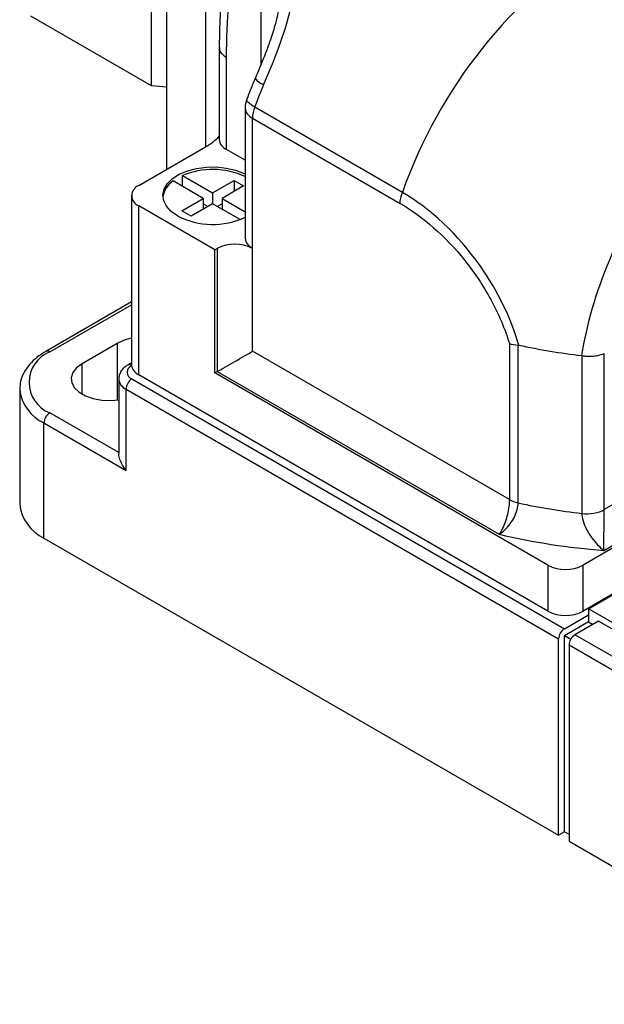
# Model space of a CAD drawing. Header units: millimetres. Extents: x 13 to 546, y 13 to 419.
# Tile 6 of 11: x 392 to 427, y 318 to 378. Entities that reach past the tile are written whole.
import ezdxf

# ---------------------------------------------------------------- set-up
doc = ezdxf.new("R2010")
doc.units = ezdxf.units.MM
doc.header["$LTSCALE"] = 2

msp = doc.modelspace()

# ---------------------------------------------------------------- linework, layer by layer
for p, q in [((399.809, 373.561), (399.809, 386.293)), ((406.387, 381.762), (406.387, 374.825)), ((400.73, 373.479), (400.73, 380.459)), ((403.064, 379.112), (403.064, 369.886)), ((399.809, 373.561), (392.525, 377.766)), ((403.885, 375.895), (403.885, 370.342)), ((404.324, 369.73), (404.324, 375.282)), ((400.73, 373.479), (399.809, 373.561)), ((400.73, 368.539), (400.73, 373.479)), ((405.453, 372.231), (405.453, 364.375)), ((414.934, 367.144), (406.025, 372.288)), ((405.892, 363.763), (405.892, 371.619)), ((405.892, 371.619), (414.802, 366.476)), ((399.033, 367.559), (403.064, 369.886)), ((405.453, 369.078), (404.324, 369.73)), ((402.922, 366.783), (401.103, 367.834)), ((401.669, 367.507), (401.669, 368.16)), ((401.669, 368.16), (403.488, 367.11)), ((403.488, 367.11), (404.786, 367.859)), ((404.786, 367.859), (405.351, 367.533)), ((404.786, 367.859), (404.786, 367.206)), ((403.488, 367.11), (403.488, 366.457)), ((405.351, 367.533), (404.054, 366.783)), ((398.594, 366.947), (398.594, 356.74)), ((401.625, 366.034), (402.922, 366.783)), ((403.488, 366.457), (402.191, 365.708)), ((402.922, 366.783), (402.922, 366.13)), ((403.205, 366.294), (402.922, 366.457)), ((405.142, 365.502), (403.488, 366.457)), ((404.054, 366.457), (403.771, 366.294)), ((404.054, 366.783), (405.453, 365.976)), ((404.054, 366.783), (404.054, 366.13)), ((403.63, 363.681), (399.033, 366.334)), ((399.033, 356.128), (399.033, 366.334)), ((402.191, 365.708), (401.625, 366.034)), ((403.63, 363.681), (403.771, 363.763)), ((403.63, 356.251), (403.63, 363.681)), ((403.771, 363.763), (403.771, 356.332)), ((405.892, 357.557), (405.892, 363.763)), ((398.594, 360.533), (393.416, 357.544)), ((393.666, 357.519), (398.594, 360.364)), ((452.986, 360.333), (425.833, 344.658)), ((457.511, 360.169), (425.833, 341.881)), ((397.732, 358.029), (395.611, 356.805)), ((397.732, 358.029), (397.732, 354.624)), ((421.39, 348.611), (405.892, 357.557)), ((421.39, 358.031), (421.39, 348.611)), ((421.918, 348.413), (421.918, 357.933)), ((425.764, 357.299), (425.764, 347.776)), ((427.118, 348.012), (427.118, 357.433)), ((395.611, 354.968), (395.611, 356.805)), ((398.594, 356.86), (398.366, 356.728)), ((398.594, 356.74), (398.596, 356.692)), ((397.823, 355.887), (397.823, 351.388)), ((398.616, 355.887), (424.708, 340.824)), ((423.711, 341.881), (399.033, 356.128)), ((403.63, 356.251), (403.771, 356.332)), ((423.711, 344.658), (403.63, 356.251)), ((403.771, 356.332), (420.77, 346.519)), ((391.849, 355.327), (391.848, 355.274)), ((391.848, 355.274), (391.848, 348.333)), ((398.263, 355.274), (424.355, 340.212)), ((398.263, 350.375), (398.263, 355.274)), ((397.823, 351.445), (393.666, 353.845)), ((393.313, 346.292), (393.313, 353.233)), ((393.313, 353.233), (398.263, 350.375)), ((433.986, 351.977), (427.118, 348.012)), ((427.089, 345.546), (435.046, 350.14)), ((426.158, 342.028), (438.179, 348.968)), ((393.313, 346.292), (424.355, 328.372)), ((423.711, 344.658), (423.711, 341.881)), ((425.833, 341.881), (425.833, 344.658)), ((424.708, 340.824), (426.158, 341.661)), ((426.158, 342.028), (426.158, 341.212)), ((432.522, 338.355), (426.158, 342.028)), ((424.708, 340.416), (426.158, 341.253)), ((426.759, 341.273), (425.345, 340.457)), ((426.405, 341.069), (426.158, 341.212)), ((432.522, 337.946), (426.759, 341.273)), ((424.708, 328.576), (424.708, 340.416)), ((424.708, 340.416), (425.095, 340.193)), ((435.174, 334.783), (425.345, 340.457)), ((424.355, 328.372), (424.355, 340.212)), ((424.991, 339.844), (424.991, 328.005)), ((424.991, 339.844), (434.82, 334.17)), ((424.708, 328.576), (424.355, 328.372)), ((424.991, 328.413), (424.708, 328.576)), ((424.991, 328.005), (442.032, 318.167))]:
    msp.add_line(p, q)
at = {"flags": 128}
for points in [[(406.025, 372.288), (405.836, 372.406), (405.689, 372.518), (405.592, 372.618), (405.547, 372.704), (405.548, 372.758)], [(401.367, 365.722), (400.983, 365.994), (400.702, 366.304), (400.535, 366.641), (400.489, 366.991), (400.566, 367.338), (400.762, 367.67), (401.07, 367.972), (401.477, 368.232), (401.966, 368.439), (402.518, 368.586), (403.109, 368.665), (403.716, 368.674), (404.313, 368.612), (404.877, 368.482), (405.384, 368.289), (405.453, 368.255)], [(398.594, 358.339), (398.159, 358.222), (397.732, 358.029)], [(395.611, 356.805), (395.276, 356.558), (395.054, 356.272), (394.956, 355.964), (394.989, 355.652), (395.15, 355.353), (395.431, 355.085), (395.814, 354.864), (396.278, 354.702), (396.796, 354.608), (397.338, 354.59), (397.823, 354.638)]]:
    msp.add_lwpolyline(points, dxfattribs=at)
for centre, radius, start, end in [((443.359, 357.051), 30.164, 122.60545, 160.45071), ((436.079, 361.012), 32.101, 156.86476, 159.43473), ((406.953, 372.231), 1.5, 159.44278, 180), ((406.204, 372.306), 0.754, 185.6948, 245.62534), ((407.828, 371.583), 1.936, 158.66162, 178.95238), ((401.432, 372.79), 3.331, 299.33068, 317.41549), ((404.624, 370.409), 0.742, 185.14182, 246.17832), ((403.483, 363.837), 4.689, 65.16114, 112.7732), ((401.872, 366.671), 1.394, 123.48245, 171.99973), ((399.266, 366.947), 0.655, 110.78342, 249.21658), ((403.496, 369.852), 4.646, 242.72619, 294.91503), ((406.204, 364.45), 0.754, 185.6948, 245.62534), ((404.832, 361.716), 2.306, 62.60967, 117.39033), ((393.521, 357.328), 0.24, 52.74647, 115.95782), ((430.169, 395.779), 38.731, 257.76903, 263.44864), ((394.383, 355.682), 1.972, 111.31255, 248.68745), ((398.767, 356.293), 0.434, 113.2295, 249.58866), ((398.469, 356.52), 0.232, 57.16301, 116.29743), ((399.367, 356.837), 0.784, 190.72043, 244.83491), ((398.559, 355.951), 0.738, 184.79737, 246.32342), ((399.03, 355.24), 0.768, 122.60548, 177.39452), ((394.386, 355.549), 2.553, 186.18746, 245.13268), ((394.08, 353.198), 0.768, 122.60548, 177.39452), ((394.386, 348.608), 2.553, 186.18746, 245.13268), ((430.167, 386.239), 38.715, 257.69895, 263.47031), ((430.222, 386.892), 41.464, 256.82345, 265.66686), ((424.772, 346.705), 2.306, 242.60967, 297.39033), ((424.772, 343.928), 2.306, 242.60967, 297.39033), ((425.122, 340.177), 0.768, 122.60548, 177.39452), ((425.759, 339.809), 0.768, 122.60548, 177.39452)]:
    msp.add_arc(centre, radius, start, end)
for centre, major_axis, ratio, start_param, end_param in [((404.832, 356.945), (1.5, 0.866), 0.00007, 3.92695, 5.497747), ((425.482, 355.239), (0.273, 2.061), 0.393107, 6.272122, 6.28966)]:
    msp.add_ellipse(centre, major_axis=major_axis, ratio=ratio, start_param=start_param, end_param=end_param)
for points, knots in [([(406.56, 373.624), (407.195, 375.111), (408.288, 377.73), (408.567, 381.259), (407.595, 382.67), (406.882, 383.083)], [0, 0, 0, 0, 0.454318, 0.757196, 1.060075, 1.060075, 1.060075, 1.060075]), ([(404.181, 382.483), (404.177, 382.194), (404.171, 381.673), (404.138, 380.993), (404.108, 380.491), (404.084, 380.126), (404.058, 379.735), (404.019, 379.17), (403.965, 378.328), (403.903, 377.215), (403.892, 376.375), (403.886, 375.909)], [0, 0, 0, 0, 0.131738, 0.23709, 0.315214, 0.365431, 0.407346, 0.494594, 0.622007, 0.790368, 1, 1, 1, 1]), ([(404.324, 375.282), (404.324, 376.411), (404.39, 377.5), (404.535, 379.67), (404.619, 380.748), (404.619, 381.877)], [0, 0, 0, 0, 0.5, 0.5, 1, 1, 1, 1]), ([(407.557, 379.192), (407.548, 378.969), (407.532, 378.592), (407.433, 377.994), (407.282, 377.318), (407.012, 376.421), (406.591, 375.288), (406.252, 374.488), (406.069, 374.056)], [0, 0, 0, 0, 0.1381646, 0.232754, 0.3453767, 0.525831, 0.7437631, 1, 1, 1, 1]), ([(403.899, 375.909), (403.898, 375.85), (403.895, 375.705), (404.037, 375.481), (404.228, 375.349), (404.324, 375.282)], [0, 0, 0, 0, 0.254545, 0.627272, 1, 1, 1, 1]), ([(406.068, 374.055), (405.969, 373.818), (405.788, 373.387), (405.623, 372.953), (405.548, 372.758)], [0, 0, 0, 0, 0.549671, 1, 1, 1, 1]), ([(406.095, 374.045), (406.083, 374.035), (406.043, 374.002), (406.191, 373.854), (406.437, 373.701), (406.56, 373.624)], [0, 0, 0, 0, 0.1747, 0.58735, 1, 1, 1, 1]), ([(421.963, 357.927), (421.492, 359.577), (419.543, 363.464), (416.601, 366.182), (414.934, 367.144)], [-7.03455, -7.03455, -7.03455, -7.03455, -6.535823, -5.870855, -5.870855, -5.870855, -5.870855]), ([(414.802, 366.476), (416.158, 365.693), (417.528, 364.503), (419.288, 362.299), (419.826, 361.491), (420.744, 359.796), (421.123, 358.912), (421.39, 358.031)], [0, 0, 0, 0, 0.5, 0.5, 0.75, 0.75, 1, 1, 1, 1]), ([(393.416, 357.544), (393.321, 357.486), (393.045, 357.318), (392.651, 357), (392.274, 356.577), (392.012, 356.117), (391.87, 355.697), (391.865, 355.435), (391.863, 355.338)], [0, 0, 0, 0, 0.105365, 0.304339, 0.503123, 0.698739, 0.888551, 1, 1, 1, 1]), ([(425.764, 357.299), (425.801, 357.293), (425.87, 357.283), (425.968, 357.272), (426.054, 357.266), (426.127, 357.262), (426.237, 357.259), (426.379, 357.264), (426.552, 357.28), (426.709, 357.302), (426.86, 357.334), (426.998, 357.376), (427.08, 357.415), (427.118, 357.433)], [0, 0, 0, 0, 0.0755914, 0.1425345, 0.2008284, 0.2504692, 0.2914555, 0.4248326, 0.5425897, 0.6568879, 0.7712559, 0.8930217, 1, 1, 1, 1]), ([(398.366, 356.728), (398.305, 356.689), (398.152, 356.591), (397.968, 356.387), (397.84, 356.135), (397.835, 355.962), (397.832, 355.889)], [0, 0, 0, 0, 0.202622, 0.50538, 0.788851, 1, 1, 1, 1]), ([(398.263, 350.375), (398.261, 350.377), (398.241, 350.402), (398.103, 350.582), (397.931, 350.888), (397.829, 351.223), (397.828, 351.351), (397.828, 351.388)], [0, 0, 0, 0, 0.00604, 0.077243, 0.542308, 0.868415, 1, 1, 1, 1]), ([(421.39, 348.611), (421.39, 348.353), (421.326, 347.874), (421.096, 347.091), (420.903, 346.701), (420.772, 346.522), (420.771, 346.52), (420.77, 346.519)], [-0.4738494, -0.4738494, -0.4738494, -0.4738494, -0.2848547, -0.1903574, -0.0013627, -0.0013627, 0, 0, 0, 0]), ([(420.77, 346.519), (420.771, 346.52), (420.773, 346.521), (421.007, 346.661), (421.358, 346.991), (421.795, 347.699), (421.918, 348.156), (421.918, 348.413)], [-0.4738494, -0.4738494, -0.4738494, -0.4738494, -0.4724868, -0.4724868, -0.2834921, -0.1889947, 0, 0, 0, 0]), ([(425.764, 347.776), (426.005, 347.748), (426.257, 347.755), (426.728, 347.837), (426.945, 347.912), (427.118, 348.012)], [0, 0, 0, 0, 0.5, 0.5, 1, 1, 1, 1]), ([(425.764, 347.776), (425.764, 347.505), (425.928, 346.979), (426.448, 346.148), (426.833, 345.742), (427.086, 345.548), (427.087, 345.547), (427.089, 345.546)], [-0.4974177, -0.4974177, -0.4974177, -0.4974177, -0.2984506, -0.1989671, 0, 0, 0.0009293, 0.0009293, 0.0009293, 0.0009293]), ([(427.089, 345.546), (427.089, 345.547), (427.089, 345.548), (427.086, 345.791), (427.09, 346.268), (427.109, 347.19), (427.118, 347.742), (427.118, 348.012)], [-0.4974177, -0.4974177, -0.4974177, -0.4974177, -0.4964885, -0.4964885, -0.2975214, -0.1980378, 0.0009293, 0.0009293, 0.0009293, 0.0009293])]:
    msp.add_open_spline(points, degree=3, knots=knots)
for points in [[(450.849, 378.965), (449.785, 379.569), (447.248, 380.124), (442.944, 379.142), (438.573, 376.858), (434.295, 373.434), (430.302, 368.74), (427.193, 363.109), (426.039, 359.162), (425.75, 357.301)], [(414.802, 366.476), (414.802, 366.682), (414.848, 366.914), (414.934, 367.144)], [(421.39, 358.031), (421.54, 357.976), (421.72, 357.946), (421.918, 357.933)], [(421.918, 357.933), (421.933, 357.933), (421.948, 357.93), (421.963, 357.927)], [(421.39, 348.611), (421.539, 348.524), (421.721, 348.457), (421.918, 348.413)]]:
    msp.add_open_spline(points, degree=3)

doc.saveas('drawing.dxf')
